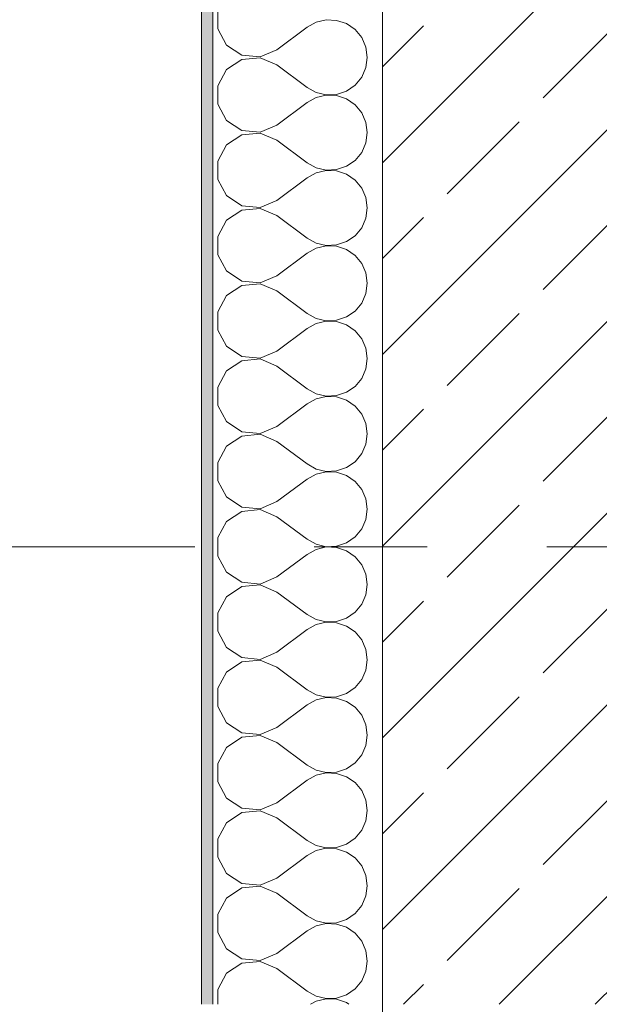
# Model space of a CAD drawing. Header units: metres. Extents: x -3.6 to 84.5, y -11 to 16.8.
# Tile 68 of 256: x -0.336 to 0.177, y 7.895 to 8.767. Entities that reach past the tile are written whole.
import ezdxf

# ---------------------------------------------------------------- set-up
doc = ezdxf.new("R2010")
doc.units = ezdxf.units.M
doc.header["$MEASUREMENT"] = 0
doc.linetypes.add('Strichlinie doppelt', pattern=[0.546806, 0.264583, -0.105833, 0.070556, -0.105833])
for name, color, linetype in [('152 - Bemaßung_ Beschriftung.Ausbau', 7, 'Continuous'), ('451 - Universal.Achsen Raster', 7, 'Continuous'), ('603 - Struktur.Bodenplatte_ Decke Roh', 7, 'Continuous'), ('604 - Struktur.Wand Aussen', 7, 'Continuous')]:
    doc.layers.add(name, color=color, linetype=linetype)
doc.styles.add('ERSTELLTER_STIL_2', font='txt')
doc.dimstyles.new('ERSTELLTER_STIL__1', dxfattribs={"dimtxt": 0.1, "dimasz": 0.0532, "dimexe": 0.18, "dimexo": 0.0625, "dimgap": 0, "dimtad": 1, "dimzin": 0, "dimdsep": 46, "dimtxsty": 'ERSTELLTER_STIL_2', "dimblk": 'ARROWHEAD_2', "dimblk1": 'ARROWHEAD_2', "dimblk2": 'ARROWHEAD_2', "dimcen": 0.09, "dimse1": 1, "dimse2": 1, "dimclrd": 7, "dimclre": 7, "dimclrt": 7, "dimazin": 0, "dimtfac": 1, "dimtdec": 4, "dimtmove": 0, "dimatfit": 3, "dimfxl": 1, "dimtolj": 1, "dimtzin": 0, "dimarcsym": 0})
doc.dimstyles.new('ERSTELLTER_STIL__10', dxfattribs={"dimtxt": 0.1, "dimasz": 0.0532, "dimexe": 0.18, "dimexo": 0.0625, "dimgap": 0, "dimtad": 1, "dimzin": 0, "dimdsep": 46, "dimtxsty": 'ERSTELLTER_STIL_2', "dimblk": 'ARROWHEAD_2', "dimblk1": 'ARROWHEAD_2', "dimblk2": 'ARROWHEAD_2', "dimcen": 0.09, "dimse1": 1, "dimse2": 1, "dimclrd": 256, "dimclre": 256, "dimclrt": 256, "dimazin": 0, "dimtfac": 1, "dimtdec": 4, "dimtmove": 0, "dimatfit": 3, "dimfxl": 1, "dimtolj": 1, "dimtzin": 0, "dimarcsym": 0})
doc.dimstyles.new('ERSTELLTER_STIL__3', dxfattribs={"dimtxt": 0.1, "dimasz": 0.0532, "dimexe": 0.18, "dimexo": 0.0625, "dimgap": 0, "dimtad": 1, "dimtih": 1, "dimtoh": 1, "dimzin": 0, "dimdsep": 46, "dimtxsty": 'ERSTELLTER_STIL_2', "dimblk": 'ARROWHEAD_2', "dimblk1": 'ARROWHEAD_2', "dimblk2": 'ARROWHEAD_2', "dimcen": 0.09, "dimse1": 1, "dimse2": 1, "dimclrd": 7, "dimclre": 7, "dimclrt": 7, "dimazin": 0, "dimtfac": 1, "dimtdec": 4, "dimtmove": 0, "dimatfit": 3, "dimfxl": 1, "dimtolj": 1, "dimtzin": 0, "dimarcsym": 0})
doc.dimstyles.new('ERSTELLTER_STIL__4', dxfattribs={"dimtxt": 0.1, "dimasz": 0.0532, "dimexe": 0.18, "dimexo": 0.0625, "dimgap": 0, "dimtad": 1, "dimtih": 1, "dimtoh": 1, "dimzin": 0, "dimdsep": 46, "dimtxsty": 'ERSTELLTER_STIL_2', "dimblk": 'ARROWHEAD_2', "dimblk1": 'ARROWHEAD_2', "dimblk2": 'ARROWHEAD_2', "dimcen": 0.09, "dimse1": 1, "dimse2": 1, "dimclrd": 7, "dimclre": 7, "dimclrt": 7, "dimazin": 0, "dimtfac": 1, "dimtdec": 4, "dimtmove": 2, "dimatfit": 3, "dimfxl": 1, "dimtolj": 1, "dimtzin": 0, "dimarcsym": 0})

# ---------------------------------------------------------------- blocks, each defined once
blk = doc.blocks.new('*X25')
at = {"layer": '604 - Struktur.Wand Aussen', "color": 7, "linetype": 'Continuous', "lineweight": 5}
for p, q in [((-0.16066, 8.77479), (-0.16066, 8.75855)), ((-0.07362, 8.76445), (-0.08167, 8.76)), ((-0.06466, 8.76653), (-0.07362, 8.76445)), ((-0.05547, 8.76609), (-0.06466, 8.76653)), ((-0.04676, 8.76315), (-0.05547, 8.76609)), ((-0.03918, 8.75794), (-0.04676, 8.76315)), ((-0.16066, 8.75855), (-0.15299, 8.74424)), ((-0.10833, 8.74), (-0.08167, 8.76)), ((-0.03331, 8.75086), (-0.03918, 8.75794)), ((-0.15299, 8.74424), (-0.13947, 8.73525)), ((-0.0296, 8.74244), (-0.03331, 8.75086)), ((-0.13947, 8.73525), (-0.1233, 8.73371)), ((-0.1233, 8.73371), (-0.10833, 8.74)), ((-0.02833, 8.73333), (-0.0296, 8.74244)), ((-0.13947, 8.73142), (-0.15299, 8.72243)), ((-0.1233, 8.73295), (-0.13947, 8.73142)), ((-0.10833, 8.72667), (-0.1233, 8.73295)), ((-0.10833, 8.72667), (-0.08167, 8.70667)), ((-0.0296, 8.72422), (-0.02833, 8.73333)), ((-0.15299, 8.72243), (-0.16066, 8.70812)), ((-0.03331, 8.71581), (-0.0296, 8.72422)), ((-0.16066, 8.70812), (-0.16066, 8.69188)), ((-0.04676, 8.70352), (-0.03918, 8.70873)), ((-0.03918, 8.70873), (-0.03331, 8.71581)), ((-0.08167, 8.70667), (-0.07362, 8.70222)), ((-0.07362, 8.70222), (-0.06466, 8.70013)), ((-0.06466, 8.69987), (-0.07362, 8.69778)), ((-0.06466, 8.70013), (-0.05547, 8.70058)), ((-0.05547, 8.69942), (-0.06466, 8.69987)), ((-0.05547, 8.70058), (-0.04676, 8.70352)), ((-0.04676, 8.69648), (-0.05547, 8.69942)), ((-0.16066, 8.69188), (-0.15299, 8.67757)), ((-0.10833, 8.67333), (-0.08167, 8.69333)), ((-0.07362, 8.69778), (-0.08167, 8.69333)), ((-0.03918, 8.69127), (-0.04676, 8.69648)), ((-0.03331, 8.68419), (-0.03918, 8.69127)), ((-0.0296, 8.67578), (-0.03331, 8.68419)), ((-0.15299, 8.67757), (-0.13947, 8.66858)), ((-0.1233, 8.66705), (-0.10833, 8.67333)), ((-0.02833, 8.66667), (-0.0296, 8.67578)), ((-0.13947, 8.66475), (-0.15299, 8.65576)), ((-0.13947, 8.66858), (-0.1233, 8.66705)), ((-0.1233, 8.66629), (-0.13947, 8.66475)), ((-0.10833, 8.66), (-0.1233, 8.66629)), ((-0.0296, 8.65756), (-0.02833, 8.66667)), ((-0.15299, 8.65576), (-0.16066, 8.64145)), ((-0.10833, 8.66), (-0.08167, 8.64)), ((-0.03331, 8.64914), (-0.0296, 8.65756)), ((-0.03918, 8.64206), (-0.03331, 8.64914)), ((-0.16066, 8.64145), (-0.16066, 8.62521)), ((-0.08167, 8.64), (-0.07362, 8.63555)), ((-0.04676, 8.63685), (-0.03918, 8.64206)), ((-0.07362, 8.63112), (-0.08167, 8.62667)), ((-0.07362, 8.63555), (-0.06466, 8.63347)), ((-0.06466, 8.6332), (-0.07362, 8.63112)), ((-0.06466, 8.63347), (-0.05547, 8.63391)), ((-0.05547, 8.63275), (-0.06466, 8.6332)), ((-0.05547, 8.63391), (-0.04676, 8.63685)), ((-0.04676, 8.62981), (-0.05547, 8.63275)), ((-0.03918, 8.62461), (-0.04676, 8.62981)), ((-0.16066, 8.62521), (-0.15299, 8.6109)), ((-0.10833, 8.60667), (-0.08167, 8.62667)), ((-0.03331, 8.61752), (-0.03918, 8.62461)), ((-0.0296, 8.60911), (-0.03331, 8.61752)), ((-0.15299, 8.6109), (-0.13947, 8.60192)), ((-0.1233, 8.60038), (-0.10833, 8.60667)), ((-0.02833, 8.6), (-0.0296, 8.60911)), ((-0.13947, 8.59808), (-0.15299, 8.5891)), ((-0.13947, 8.60192), (-0.1233, 8.60038)), ((-0.1233, 8.59962), (-0.13947, 8.59808)), ((-0.10833, 8.59333), (-0.1233, 8.59962)), ((-0.0296, 8.59089), (-0.02833, 8.6)), ((-0.15299, 8.5891), (-0.16066, 8.57479)), ((-0.10833, 8.59333), (-0.08167, 8.57333)), ((-0.03331, 8.58248), (-0.0296, 8.59089)), ((-0.03918, 8.57539), (-0.03331, 8.58248)), ((-0.16066, 8.57479), (-0.16066, 8.55855)), ((-0.08167, 8.57333), (-0.07362, 8.56888)), ((-0.07362, 8.56888), (-0.06466, 8.5668)), ((-0.05547, 8.56725), (-0.04676, 8.57019)), ((-0.04676, 8.57019), (-0.03918, 8.57539)), ((-0.10833, 8.54), (-0.08167, 8.56)), ((-0.07362, 8.56445), (-0.08167, 8.56)), ((-0.06466, 8.56653), (-0.07362, 8.56445)), ((-0.06466, 8.5668), (-0.05547, 8.56725)), ((-0.05547, 8.56609), (-0.06466, 8.56653)), ((-0.04676, 8.56315), (-0.05547, 8.56609)), ((-0.03918, 8.55794), (-0.04676, 8.56315)), ((-0.16066, 8.55855), (-0.15299, 8.54424)), ((-0.03331, 8.55086), (-0.03918, 8.55794)), ((-0.15299, 8.54424), (-0.13947, 8.53525)), ((-0.0296, 8.54244), (-0.03331, 8.55086)), ((-0.02833, 8.53333), (-0.0296, 8.54244)), ((-0.13947, 8.53525), (-0.1233, 8.53371)), ((-0.1233, 8.53371), (-0.10833, 8.54)), ((-0.13947, 8.53142), (-0.15299, 8.52243)), ((-0.1233, 8.53295), (-0.13947, 8.53142)), ((-0.10833, 8.52667), (-0.1233, 8.53295)), ((-0.10833, 8.52667), (-0.08167, 8.50667)), ((-0.0296, 8.52422), (-0.02833, 8.53333)), ((-0.15299, 8.52243), (-0.16066, 8.50812)), ((-0.03331, 8.51581), (-0.0296, 8.52422)), ((-0.16066, 8.50812), (-0.16066, 8.49188)), ((-0.04676, 8.50352), (-0.03918, 8.50873)), ((-0.03918, 8.50873), (-0.03331, 8.51581)), ((-0.08167, 8.50667), (-0.07362, 8.50222)), ((-0.07362, 8.50222), (-0.06466, 8.50013)), ((-0.06466, 8.49987), (-0.07362, 8.49778)), ((-0.06466, 8.50013), (-0.05547, 8.50058)), ((-0.05547, 8.49942), (-0.06466, 8.49987)), ((-0.05547, 8.50058), (-0.04676, 8.50352)), ((-0.04676, 8.49648), (-0.05547, 8.49942)), ((-0.16066, 8.49188), (-0.15299, 8.47757)), ((-0.10833, 8.47333), (-0.08167, 8.49333)), ((-0.07362, 8.49778), (-0.08167, 8.49333)), ((-0.03918, 8.49127), (-0.04676, 8.49648)), ((-0.03331, 8.48419), (-0.03918, 8.49127)), ((-0.0296, 8.47578), (-0.03331, 8.48419)), ((-0.15299, 8.47757), (-0.13947, 8.46858)), ((-0.1233, 8.46705), (-0.10833, 8.47333)), ((-0.02833, 8.46667), (-0.0296, 8.47578)), ((-0.13947, 8.46475), (-0.15299, 8.45576)), ((-0.13947, 8.46858), (-0.1233, 8.46705)), ((-0.1233, 8.46629), (-0.13947, 8.46475)), ((-0.10833, 8.46), (-0.1233, 8.46629)), ((-0.0296, 8.45756), (-0.02833, 8.46667)), ((-0.15299, 8.45576), (-0.16066, 8.44145)), ((-0.10833, 8.46), (-0.08167, 8.44)), ((-0.03331, 8.44914), (-0.0296, 8.45756)), ((-0.03918, 8.44206), (-0.03331, 8.44914)), ((-0.16066, 8.44145), (-0.16066, 8.42521)), ((-0.08167, 8.44), (-0.07362, 8.43555)), ((-0.04676, 8.43685), (-0.03918, 8.44206)), ((-0.07362, 8.43112), (-0.08167, 8.42667)), ((-0.07362, 8.43555), (-0.06466, 8.43347)), ((-0.06466, 8.4332), (-0.07362, 8.43112)), ((-0.06466, 8.43347), (-0.05547, 8.43391)), ((-0.05547, 8.43275), (-0.06466, 8.4332)), ((-0.05547, 8.43391), (-0.04676, 8.43685)), ((-0.04676, 8.42981), (-0.05547, 8.43275)), ((-0.03918, 8.42461), (-0.04676, 8.42981)), ((-0.16066, 8.42521), (-0.15299, 8.4109)), ((-0.10833, 8.40667), (-0.08167, 8.42667)), ((-0.03331, 8.41752), (-0.03918, 8.42461)), ((-0.0296, 8.40911), (-0.03331, 8.41752)), ((-0.15299, 8.4109), (-0.13947, 8.40192)), ((-0.1233, 8.40038), (-0.10833, 8.40667)), ((-0.02833, 8.4), (-0.0296, 8.40911)), ((-0.13947, 8.39808), (-0.15299, 8.3891)), ((-0.13947, 8.40192), (-0.1233, 8.40038)), ((-0.1233, 8.39962), (-0.13947, 8.39808)), ((-0.10833, 8.39333), (-0.1233, 8.39962)), ((-0.0296, 8.39089), (-0.02833, 8.4)), ((-0.15299, 8.3891), (-0.16066, 8.37479)), ((-0.10833, 8.39333), (-0.08167, 8.37333)), ((-0.03331, 8.38248), (-0.0296, 8.39089)), ((-0.03918, 8.37539), (-0.03331, 8.38248)), ((-0.16066, 8.37479), (-0.16066, 8.35855)), ((-0.08167, 8.37333), (-0.07362, 8.36888)), ((-0.07362, 8.36888), (-0.06466, 8.3668)), ((-0.05547, 8.36725), (-0.04676, 8.37019)), ((-0.04676, 8.37019), (-0.03918, 8.37539)), ((-0.10833, 8.34), (-0.08167, 8.36)), ((-0.07362, 8.36445), (-0.08167, 8.36)), ((-0.06466, 8.36653), (-0.07362, 8.36445)), ((-0.06466, 8.3668), (-0.05547, 8.36725)), ((-0.05547, 8.36609), (-0.06466, 8.36653)), ((-0.04676, 8.36315), (-0.05547, 8.36609)), ((-0.03918, 8.35794), (-0.04676, 8.36315)), ((-0.16066, 8.35855), (-0.15299, 8.34424)), ((-0.03331, 8.35086), (-0.03918, 8.35794)), ((-0.0296, 8.34244), (-0.03331, 8.35086)), ((-0.15299, 8.34424), (-0.13947, 8.33525)), ((-0.02833, 8.33333), (-0.0296, 8.34244)), ((-0.13947, 8.33525), (-0.1233, 8.33371)), ((-0.1233, 8.33371), (-0.10833, 8.34)), ((-0.0296, 8.32422), (-0.02833, 8.33333)), ((-0.13947, 8.33142), (-0.15299, 8.32243)), ((-0.1233, 8.33295), (-0.13947, 8.33142)), ((-0.10833, 8.32667), (-0.1233, 8.33295)), ((-0.10833, 8.32667), (-0.08167, 8.30667)), ((-0.15299, 8.32243), (-0.16066, 8.30812)), ((-0.03918, 8.30873), (-0.03331, 8.31581)), ((-0.03331, 8.31581), (-0.0296, 8.32422)), ((-0.16066, 8.30812), (-0.16066, 8.29188)), ((-0.04676, 8.30352), (-0.03918, 8.30873)), ((-0.08167, 8.30667), (-0.07362, 8.30222)), ((-0.07362, 8.30222), (-0.06466, 8.30013)), ((-0.06466, 8.29987), (-0.07362, 8.29778)), ((-0.06466, 8.30013), (-0.05547, 8.30058)), ((-0.05547, 8.29942), (-0.06466, 8.29987)), ((-0.05547, 8.30058), (-0.04676, 8.30352)), ((-0.04676, 8.29648), (-0.05547, 8.29942)), ((-0.16066, 8.29188), (-0.15299, 8.27757)), ((-0.10833, 8.27333), (-0.08167, 8.29333)), ((-0.07362, 8.29778), (-0.08167, 8.29333)), ((-0.03918, 8.29127), (-0.04676, 8.29648)), ((-0.03331, 8.28419), (-0.03918, 8.29127)), ((-0.0296, 8.27578), (-0.03331, 8.28419)), ((-0.15299, 8.27757), (-0.13947, 8.26858)), ((-0.1233, 8.26705), (-0.10833, 8.27333)), ((-0.02833, 8.26667), (-0.0296, 8.27578)), ((-0.13947, 8.26475), (-0.15299, 8.25576)), ((-0.13947, 8.26858), (-0.1233, 8.26705)), ((-0.1233, 8.26629), (-0.13947, 8.26475)), ((-0.10833, 8.26), (-0.1233, 8.26629)), ((-0.0296, 8.25756), (-0.02833, 8.26667)), ((-0.15299, 8.25576), (-0.16066, 8.24145)), ((-0.10833, 8.26), (-0.08167, 8.24)), ((-0.03331, 8.24914), (-0.0296, 8.25756)), ((-0.03918, 8.24206), (-0.03331, 8.24914)), ((-0.16066, 8.24145), (-0.16066, 8.22521)), ((-0.08167, 8.24), (-0.07362, 8.23555)), ((-0.04676, 8.23685), (-0.03918, 8.24206)), ((-0.07362, 8.23112), (-0.08167, 8.22667)), ((-0.07362, 8.23555), (-0.06466, 8.23347)), ((-0.06466, 8.2332), (-0.07362, 8.23112)), ((-0.06466, 8.23347), (-0.05547, 8.23391)), ((-0.05547, 8.23275), (-0.06466, 8.2332)), ((-0.05547, 8.23391), (-0.04676, 8.23685)), ((-0.04676, 8.22981), (-0.05547, 8.23275)), ((-0.03918, 8.22461), (-0.04676, 8.22981)), ((-0.16066, 8.22521), (-0.15299, 8.2109)), ((-0.10833, 8.20667), (-0.08167, 8.22667)), ((-0.03331, 8.21752), (-0.03918, 8.22461)), ((-0.0296, 8.20911), (-0.03331, 8.21752)), ((-0.15299, 8.2109), (-0.13947, 8.20192)), ((-0.1233, 8.20038), (-0.10833, 8.20667)), ((-0.02833, 8.2), (-0.0296, 8.20911)), ((-0.13947, 8.19808), (-0.15299, 8.1891)), ((-0.13947, 8.20192), (-0.1233, 8.20038)), ((-0.1233, 8.19962), (-0.13947, 8.19808)), ((-0.10833, 8.19333), (-0.1233, 8.19962)), ((-0.0296, 8.19089), (-0.02833, 8.2)), ((-0.15299, 8.1891), (-0.16066, 8.17479)), ((-0.10833, 8.19333), (-0.08167, 8.17333)), ((-0.03331, 8.18248), (-0.0296, 8.19089)), ((-0.03918, 8.17539), (-0.03331, 8.18248)), ((-0.16066, 8.17479), (-0.16066, 8.15855)), ((-0.08167, 8.17333), (-0.07362, 8.16888)), ((-0.07362, 8.16888), (-0.06466, 8.1668)), ((-0.05547, 8.16725), (-0.04676, 8.17019)), ((-0.04676, 8.17019), (-0.03918, 8.17539)), ((-0.10833, 8.14), (-0.08167, 8.16)), ((-0.07362, 8.16445), (-0.08167, 8.16)), ((-0.06466, 8.16653), (-0.07362, 8.16445)), ((-0.06466, 8.1668), (-0.05547, 8.16725)), ((-0.05547, 8.16609), (-0.06466, 8.16653)), ((-0.04676, 8.16315), (-0.05547, 8.16609)), ((-0.03918, 8.15794), (-0.04676, 8.16315)), ((-0.16066, 8.15855), (-0.15299, 8.14424)), ((-0.03331, 8.15086), (-0.03918, 8.15794)), ((-0.0296, 8.14244), (-0.03331, 8.15086)), ((-0.15299, 8.14424), (-0.13947, 8.13525)), ((-0.02833, 8.13333), (-0.0296, 8.14244)), ((-0.13947, 8.13525), (-0.1233, 8.13371)), ((-0.1233, 8.13295), (-0.13947, 8.13142)), ((-0.1233, 8.13371), (-0.10833, 8.14)), ((-0.10833, 8.12667), (-0.1233, 8.13295)), ((-0.0296, 8.12422), (-0.02833, 8.13333)), ((-0.13947, 8.13142), (-0.15299, 8.12243)), ((-0.10833, 8.12667), (-0.08167, 8.10667)), ((-0.03331, 8.11581), (-0.0296, 8.12422)), ((-0.15299, 8.12243), (-0.16066, 8.10812)), ((-0.03918, 8.10873), (-0.03331, 8.11581)), ((-0.16066, 8.10812), (-0.16066, 8.09188)), ((-0.08167, 8.10667), (-0.07362, 8.10222)), ((-0.04676, 8.10352), (-0.03918, 8.10873)), ((-0.07362, 8.09778), (-0.08167, 8.09333)), ((-0.07362, 8.10222), (-0.06466, 8.10013)), ((-0.06466, 8.09987), (-0.07362, 8.09778)), ((-0.06466, 8.10013), (-0.05547, 8.10058)), ((-0.05547, 8.09942), (-0.06466, 8.09987)), ((-0.05547, 8.10058), (-0.04676, 8.10352)), ((-0.04676, 8.09648), (-0.05547, 8.09942)), ((-0.16066, 8.09188), (-0.15299, 8.07757)), ((-0.10833, 8.07333), (-0.08167, 8.09333)), ((-0.03918, 8.09127), (-0.04676, 8.09648)), ((-0.03331, 8.08419), (-0.03918, 8.09127)), ((-0.0296, 8.07578), (-0.03331, 8.08419)), ((-0.15299, 8.07757), (-0.13947, 8.06858)), ((-0.1233, 8.06705), (-0.10833, 8.07333)), ((-0.02833, 8.06667), (-0.0296, 8.07578)), ((-0.13947, 8.06475), (-0.15299, 8.05576)), ((-0.13947, 8.06858), (-0.1233, 8.06705)), ((-0.1233, 8.06629), (-0.13947, 8.06475)), ((-0.10833, 8.06), (-0.1233, 8.06629)), ((-0.0296, 8.05756), (-0.02833, 8.06667)), ((-0.15299, 8.05576), (-0.16066, 8.04145)), ((-0.10833, 8.06), (-0.08167, 8.04)), ((-0.03331, 8.04914), (-0.0296, 8.05756)), ((-0.03918, 8.04206), (-0.03331, 8.04914)), ((-0.16066, 8.04145), (-0.16066, 8.02521)), ((-0.08167, 8.04), (-0.07362, 8.03555)), ((-0.05547, 8.03391), (-0.04676, 8.03685)), ((-0.04676, 8.03685), (-0.03918, 8.04206)), ((-0.07362, 8.03112), (-0.08167, 8.02667)), ((-0.07362, 8.03555), (-0.06466, 8.03347)), ((-0.06466, 8.0332), (-0.07362, 8.03112)), ((-0.06466, 8.03347), (-0.05547, 8.03391)), ((-0.05547, 8.03275), (-0.06466, 8.0332)), ((-0.04676, 8.02981), (-0.05547, 8.03275)), ((-0.03918, 8.02461), (-0.04676, 8.02981)), ((-0.16066, 8.02521), (-0.15299, 8.0109)), ((-0.10833, 8.00667), (-0.08167, 8.02667)), ((-0.03331, 8.01752), (-0.03918, 8.02461)), ((-0.15299, 8.0109), (-0.13947, 8.00192)), ((-0.0296, 8.00911), (-0.03331, 8.01752)), ((-0.13947, 8.00192), (-0.1233, 8.00038)), ((-0.1233, 8.00038), (-0.10833, 8.00667)), ((-0.02833, 8), (-0.0296, 8.00911)), ((-0.13947, 7.99808), (-0.15299, 7.9891)), ((-0.1233, 7.99962), (-0.13947, 7.99808)), ((-0.10833, 7.99333), (-0.1233, 7.99962)), ((-0.10833, 7.99333), (-0.08167, 7.97333)), ((-0.0296, 7.99089), (-0.02833, 8)), ((-0.15299, 7.9891), (-0.16066, 7.97479)), ((-0.03331, 7.98248), (-0.0296, 7.99089)), ((-0.03918, 7.97539), (-0.03331, 7.98248)), ((-0.16066, 7.97479), (-0.16066, 7.95855)), ((-0.08167, 7.97333), (-0.07362, 7.96888)), ((-0.07362, 7.96888), (-0.06466, 7.9668)), ((-0.06466, 7.9668), (-0.05547, 7.96725)), ((-0.05547, 7.96725), (-0.04676, 7.97019)), ((-0.04676, 7.97019), (-0.03918, 7.97539)), ((-0.16066, 7.95855), (-0.15299, 7.94424)), ((-0.10833, 7.94), (-0.08167, 7.96)), ((-0.07362, 7.96445), (-0.08167, 7.96)), ((-0.06466, 7.96653), (-0.07362, 7.96445)), ((-0.05547, 7.96609), (-0.06466, 7.96653)), ((-0.04676, 7.96315), (-0.05547, 7.96609)), ((-0.03918, 7.95794), (-0.04676, 7.96315)), ((-0.03331, 7.95086), (-0.03918, 7.95794)), ((-0.0296, 7.94244), (-0.03331, 7.95086)), ((-0.15299, 7.94424), (-0.13947, 7.93525)), ((-0.02833, 7.93333), (-0.0296, 7.94244)), ((-0.13947, 7.93525), (-0.1233, 7.93371)), ((-0.1233, 7.93295), (-0.13947, 7.93142)), ((-0.1233, 7.93371), (-0.10833, 7.94)), ((-0.10833, 7.92667), (-0.1233, 7.93295)), ((-0.0296, 7.92422), (-0.02833, 7.93333)), ((-0.13947, 7.93142), (-0.15299, 7.92243)), ((-0.10833, 7.92667), (-0.08167, 7.90667)), ((-0.03331, 7.91581), (-0.0296, 7.92422)), ((-0.15299, 7.92243), (-0.16066, 7.90812)), ((-0.03918, 7.90873), (-0.03331, 7.91581)), ((-0.16066, 7.90812), (-0.16066, 7.895)), ((-0.08167, 7.90667), (-0.07362, 7.90222)), ((-0.04676, 7.90352), (-0.03918, 7.90873)), ((-0.07362, 7.89778), (-0.07865, 7.895)), ((-0.07362, 7.90222), (-0.06466, 7.90013)), ((-0.06466, 7.89987), (-0.07362, 7.89778)), ((-0.06466, 7.90013), (-0.05547, 7.90058)), ((-0.05547, 7.89942), (-0.06466, 7.89987)), ((-0.05547, 7.90058), (-0.04676, 7.90352)), ((-0.04676, 7.89648), (-0.05547, 7.89942)), ((-0.0446, 7.895), (-0.04676, 7.89648))]:
    blk.add_line(p, q, dxfattribs=at)
blk = doc.blocks.new('*D241')
at = {"layer": '152 - Bemaßung_ Beschriftung.Ausbau', "color": 160, "linetype": 'Continuous', "lineweight": 5, "true_color": 0x3232ff}
for p, q in [((-3.21, 13.71521), (-3.14, 13.67479)), ((-3.175, 13.14998), (-3.175, 13.695)), ((-3.21, 13.17019), (-3.14, 13.12978)), ((-3.1225, 13.14998), (-3.2275, 13.14998)), ((-3.175, 8.29998), (-3.175, 13.14998))]:
    blk.add_line(p, q, dxfattribs=at)
at = {"layer": '152 - Bemaßung_ Beschriftung.Ausbau', "color": 160, "lineweight": 5, "true_color": 0x3232ff, "char_height": 0.1, "attachment_point": 7, "rotation": 90, "style": 'ERSTELLTER_STIL_2'}
for s, insert in [('\\A1;{\\pql;\\fArial|b0|i0|c0|p38;54\\fArial|b0|i0|c0|p38;\\A1{\\H.66x;\\S5^  ;}}', (-3.19335, 13.24568)), ('\\A1;{\\pql;\\fArial|b0|i0|c0|p38;15}', (-3.195, 13.523))]:
    blk.add_mtext(s, dxfattribs=dict(at, insert=insert))
blk = doc.blocks.new('ARROWHEAD_2')
at = {"color": 0, "linetype": 'Continuous', "lineweight": 0}
for p, q in [((-0.378, -0.655), (0.378, 0.655)), ((0, 0), (-1, 0))]:
    blk.add_line(p, q, dxfattribs=at)
blk = doc.blocks.new('*D243')
at = {"layer": '152 - Bemaßung_ Beschriftung.Ausbau', "color": 7, "linetype": 'Continuous', "lineweight": 5}
for p, q in [((-2.675, 13.845), (-2.675, 13.87923)), ((-2.64, 13.82479), (-2.71, 13.86521)), ((-2.6225, 13.845), (-2.7275, 13.845)), ((-2.675, -0.145), (-2.675, 13.845)), ((-2.71, -0.12479), (-2.64, -0.16521)), ((-2.6225, -0.145), (-2.7275, -0.145)), ((-2.675, -0.17923), (-2.675, -0.145))]:
    blk.add_line(p, q, dxfattribs=at)
at = {"layer": '152 - Bemaßung_ Beschriftung.Ausbau', "color": 7, "lineweight": 5, "insert": (-2.695, 6.67903), "char_height": 0.1, "attachment_point": 7, "rotation": 90, "style": 'ERSTELLTER_STIL_2'}
blk.add_mtext('\\A1;{\\pql;\\fArial|b0|i0|c0|p38;13,99}', dxfattribs=at)
blk = doc.blocks.new('*D321')
at = {"layer": '152 - Bemaßung_ Beschriftung.Ausbau', "color": 7, "linetype": 'Continuous', "lineweight": 5}
for p, q in [((-0.165, 14.8025), (-0.165, 14.9075)), ((-0.015, 14.8025), (-0.015, 14.9075)), ((-0.14479, 14.89), (-0.18521, 14.82)), ((0.00521, 14.89), (-0.03521, 14.82)), ((-0.19923, 14.855), (-0.165, 14.855)), ((-0.165, 14.855), (-0.015, 14.855)), ((-0.015, 14.855), (1.12, 14.855))]:
    blk.add_line(p, q, dxfattribs=at)
at = {"layer": '152 - Bemaßung_ Beschriftung.Ausbau', "color": 7, "lineweight": 5, "insert": (-0.16511, 14.8645), "char_height": 0.1, "attachment_point": 7, "style": 'ERSTELLTER_STIL_2'}
blk.add_mtext('\\A1;{\\pql;\\fArial|b0|i0|c0|p38;15}', dxfattribs=at)
blk = doc.blocks.new('*D322')
at = {"layer": '152 - Bemaßung_ Beschriftung.Ausbau', "color": 7, "linetype": 'Continuous', "lineweight": 5}
for p, q in [((0.00521, 14.89), (-0.03521, 14.82)), ((-0.015, 14.855), (1.12, 14.855))]:
    blk.add_line(p, q, dxfattribs=at)
blk = doc.blocks.new('*D360')
at = {"layer": '152 - Bemaßung_ Beschriftung.Ausbau', "color": 7, "linetype": 'Continuous', "lineweight": 5}
for p, q in [((-0.165, 15.3025), (-0.165, 15.4075)), ((-0.015, 15.3025), (-0.015, 15.4075)), ((-0.14479, 15.39), (-0.18521, 15.32)), ((0.00521, 15.39), (-0.03521, 15.32)), ((-0.19923, 15.355), (-0.165, 15.355)), ((-0.165, 15.355), (-0.015, 15.355)), ((-0.015, 15.355), (0.225, 15.355))]:
    blk.add_line(p, q, dxfattribs=at)
at = {"layer": '152 - Bemaßung_ Beschriftung.Ausbau', "color": 7, "lineweight": 5, "insert": (-0.16511, 15.3645), "char_height": 0.1, "attachment_point": 7, "style": 'ERSTELLTER_STIL_2'}
blk.add_mtext('\\A1;{\\pql;\\fArial|b0|i0|c0|p38;15}', dxfattribs=at)
blk = doc.blocks.new('*D361')
at = {"layer": '152 - Bemaßung_ Beschriftung.Ausbau', "color": 7, "linetype": 'Continuous', "lineweight": 5}
for p, q in [((0.00521, 15.39), (-0.03521, 15.32)), ((-0.015, 15.355), (0.225, 15.355))]:
    blk.add_line(p, q, dxfattribs=at)
blk = doc.blocks.new('*D362')
at = {"layer": '152 - Bemaßung_ Beschriftung.Ausbau', "color": 7, "linetype": 'Continuous', "lineweight": 5}
for p, q in [((0.00521, 15.39), (-0.03521, 15.32)), ((0.24521, 15.39), (0.20479, 15.32)), ((-0.015, 15.355), (0.225, 15.355))]:
    blk.add_line(p, q, dxfattribs=at)
at = {"layer": '152 - Bemaßung_ Beschriftung.Ausbau', "color": 7, "lineweight": 5, "insert": (0.02911, 15.375), "char_height": 0.1, "attachment_point": 7, "style": 'ERSTELLTER_STIL_2'}
blk.add_mtext('\\A1;{\\pql;\\fArial|b0|i0|c0|p38;24}', dxfattribs=at)
blk = doc.blocks.new('*D363')
at = {"layer": '152 - Bemaßung_ Beschriftung.Ausbau', "color": 7, "linetype": 'Continuous', "lineweight": 5}
for p, q in [((0.225, 15.3025), (0.225, 15.4075)), ((7.67, 15.3025), (7.67, 15.4075)), ((0.24521, 15.39), (0.20479, 15.32)), ((7.69021, 15.39), (7.64979, 15.32)), ((-0.015, 15.355), (0.225, 15.355)), ((0.225, 15.355), (7.67, 15.355)), ((7.67, 15.355), (7.8, 15.355))]:
    blk.add_line(p, q, dxfattribs=at)
at = {"layer": '152 - Bemaßung_ Beschriftung.Ausbau', "color": 7, "lineweight": 5, "char_height": 0.1, "attachment_point": 7, "style": 'ERSTELLTER_STIL_2'}
for s, insert in [('\\A1;{\\pql;\\fArial|b0|i0|c0|p38;7,44\\fArial|b0|i0|c0|p38;\\A1{\\H.66x;\\S5^  ;}}', (3.71354, 15.35559)), ('\\A1;{\\pql;\\fArial|b0|i0|c0|p38;13}', (7.498, 15.375))]:
    blk.add_mtext(s, dxfattribs=dict(at, insert=insert))
blk = doc.blocks.new('*D394')
at = {"layer": '152 - Bemaßung_ Beschriftung.Ausbau', "color": 7, "linetype": 'Continuous', "lineweight": 5}
for p, q in [((-0.165, 15.8025), (-0.165, 15.9075)), ((-0.015, 15.8025), (-0.015, 15.9075)), ((-0.14479, 15.89), (-0.18521, 15.82)), ((0.00521, 15.89), (-0.03521, 15.82)), ((-0.19923, 15.855), (-0.165, 15.855)), ((-0.165, 15.855), (-0.015, 15.855)), ((-0.015, 15.855), (0.225, 15.855))]:
    blk.add_line(p, q, dxfattribs=at)
at = {"layer": '152 - Bemaßung_ Beschriftung.Ausbau', "color": 7, "lineweight": 5, "insert": (-0.16511, 15.8645), "char_height": 0.1, "attachment_point": 7, "style": 'ERSTELLTER_STIL_2'}
blk.add_mtext('\\A1;{\\pql;\\fArial|b0|i0|c0|p38;15}', dxfattribs=at)
blk = doc.blocks.new('*D395')
at = {"layer": '152 - Bemaßung_ Beschriftung.Ausbau', "color": 7, "linetype": 'Continuous', "lineweight": 5}
for p, q in [((0.00521, 15.89), (-0.03521, 15.82)), ((-0.015, 15.855), (0.225, 15.855))]:
    blk.add_line(p, q, dxfattribs=at)
blk = doc.blocks.new('*D396')
at = {"layer": '152 - Bemaßung_ Beschriftung.Ausbau', "color": 7, "linetype": 'Continuous', "lineweight": 5}
for p, q in [((0.00521, 15.89), (-0.03521, 15.82)), ((0.24521, 15.89), (0.20479, 15.82)), ((-0.015, 15.855), (0.225, 15.855))]:
    blk.add_line(p, q, dxfattribs=at)
at = {"layer": '152 - Bemaßung_ Beschriftung.Ausbau', "color": 7, "lineweight": 5, "char_height": 0.1, "attachment_point": 7, "style": 'ERSTELLTER_STIL_2'}
for s, insert in [('\\A1;{\\pql;\\fArial|b0|i0|c0|p38;15\\fArial|b0|i0|c0|p38;\\A1{\\H.66x;\\S5^  ;}}', (0.21444, 15.8666)), ('\\A1;{\\pql;\\fArial|b0|i0|c0|p38;24}', (0.02911, 15.875))]:
    blk.add_mtext(s, dxfattribs=dict(at, insert=insert))
blk = doc.blocks.new('*D397')
at = {"layer": '152 - Bemaßung_ Beschriftung.Ausbau', "color": 7, "linetype": 'Continuous', "lineweight": 5}
for p, q in [((0.225, 15.8025), (0.225, 15.9075)), ((0.24521, 15.89), (0.20479, 15.82)), ((0.4002, 15.89), (0.35978, 15.82)), ((-0.015, 15.855), (0.225, 15.855)), ((0.225, 15.855), (0.37999, 15.855))]:
    blk.add_line(p, q, dxfattribs=at)
blk = doc.blocks.new('*D461')
at = {"layer": '152 - Bemaßung_ Beschriftung.Ausbau', "color": 7, "linetype": 'Continuous', "lineweight": 5}
for p, q in [((-1.175, 7.895), (-1.175, 13.695)), ((-1.21, 7.91521), (-1.14, 7.87479)), ((-1.1225, 7.895), (-1.2275, 7.895)), ((-1.175, 6.105), (-1.175, 7.895)), ((-1.21, 6.12521), (-1.14, 6.08479)), ((-1.1225, 6.105), (-1.2275, 6.105)), ((-1.175, 0.005), (-1.175, 6.105))]:
    blk.add_line(p, q, dxfattribs=at)
at = {"layer": '152 - Bemaßung_ Beschriftung.Ausbau', "color": 7, "lineweight": 5, "char_height": 0.1, "attachment_point": 7, "rotation": 90, "style": 'ERSTELLTER_STIL_2'}
for s, insert in [('\\A1;{\\pql;\\fArial|b0|i0|c0|p38;1,79}', (-1.195, 6.86697)), ('\\A1;{\\pql;\\fArial|b0|i0|c0|p38;2,01}', (-1.055, 6.86697))]:
    blk.add_mtext(s, dxfattribs=dict(at, insert=insert))
blk = doc.blocks.new('*D462')
at = {"layer": '152 - Bemaßung_ Beschriftung.Ausbau', "color": 7, "linetype": 'Continuous', "lineweight": 5}
for p, q in [((-1.175, 13.695), (-1.175, 13.845)), ((-1.21, 13.71521), (-1.14, 13.67479)), ((-1.1225, 13.695), (-1.2275, 13.695)), ((-1.175, 7.895), (-1.175, 13.695)), ((-1.21, 7.91521), (-1.14, 7.87479))]:
    blk.add_line(p, q, dxfattribs=at)
at = {"layer": '152 - Bemaßung_ Beschriftung.Ausbau', "color": 7, "lineweight": 5, "char_height": 0.1, "attachment_point": 7, "rotation": 90, "style": 'ERSTELLTER_STIL_2'}
for s, insert in [('\\A1;{\\pql;\\fArial|b0|i0|c0|p38;15}', (-1.195, 13.523)), ('\\A1;{\\pql;\\fArial|b0|i0|c0|p38;5,80}', (-1.195, 10.58608))]:
    blk.add_mtext(s, dxfattribs=dict(at, insert=insert))
blk = doc.blocks.new('*D471')
at = {"layer": '152 - Bemaßung_ Beschriftung.Ausbau', "color": 7, "linetype": 'Continuous', "lineweight": 5}
for p, q in [((-2.175, 5.99998), (-2.175, 8.09998)), ((-2.21, 6.02019), (-2.14, 5.97978)), ((-2.1225, 5.99998), (-2.2275, 5.99998)), ((-2.175, 5.19998), (-2.175, 5.99998)), ((-2.21, 5.22019), (-2.14, 5.17978))]:
    blk.add_line(p, q, dxfattribs=at)
at = {"layer": '152 - Bemaßung_ Beschriftung.Ausbau', "color": 7, "lineweight": 5, "insert": (-2.195, 5.5241), "char_height": 0.1, "attachment_point": 7, "rotation": 90, "style": 'ERSTELLTER_STIL_2'}
blk.add_mtext('\\A1;{\\pql;\\fArial|b0|i0|c0|p38;80}', dxfattribs=at)
blk = doc.blocks.new('*D472')
at = {"layer": '152 - Bemaßung_ Beschriftung.Ausbau', "color": 7, "linetype": 'Continuous', "lineweight": 5}
for p, q in [((-2.175, 8.09998), (-2.175, 8.49998)), ((-2.21, 8.12019), (-2.14, 8.07978)), ((-2.1225, 8.09998), (-2.2275, 8.09998)), ((-2.175, 5.99998), (-2.175, 8.09998)), ((-2.21, 6.02019), (-2.14, 5.97978))]:
    blk.add_line(p, q, dxfattribs=at)
at = {"layer": '152 - Bemaßung_ Beschriftung.Ausbau', "color": 7, "lineweight": 5, "insert": (-2.195, 6.91695), "char_height": 0.1, "attachment_point": 7, "rotation": 90, "style": 'ERSTELLTER_STIL_2'}
blk.add_mtext('\\A1;{\\pql;\\fArial|b0|i0|c0|p38;2,10}', dxfattribs=at)
blk = doc.blocks.new('*D473')
at = {"layer": '152 - Bemaßung_ Beschriftung.Ausbau', "color": 7, "linetype": 'Continuous', "lineweight": 5}
for p, q in [((-2.175, 8.49998), (-2.175, 12.99998)), ((-2.21, 8.52019), (-2.14, 8.47978)), ((-2.1225, 8.49998), (-2.2275, 8.49998)), ((-2.175, 8.09998), (-2.175, 8.49998)), ((-2.21, 8.12019), (-2.14, 8.07978))]:
    blk.add_line(p, q, dxfattribs=at)
at = {"layer": '152 - Bemaßung_ Beschriftung.Ausbau', "color": 7, "lineweight": 5, "insert": (-2.195, 8.2241), "char_height": 0.1, "attachment_point": 7, "rotation": 90, "style": 'ERSTELLTER_STIL_2'}
blk.add_mtext('\\A1;{\\pql;\\fArial|b0|i0|c0|p38;40}', dxfattribs=at)
blk = doc.blocks.new('*D474')
at = {"layer": '152 - Bemaßung_ Beschriftung.Ausbau', "color": 7, "linetype": 'Continuous', "lineweight": 5}
for p, q in [((-2.175, 12.99998), (-2.175, 13.44998)), ((-2.21, 13.02019), (-2.14, 12.97978)), ((-2.1225, 12.99998), (-2.2275, 12.99998)), ((-2.175, 8.49998), (-2.175, 12.99998)), ((-2.21, 8.52019), (-2.14, 8.47978))]:
    blk.add_line(p, q, dxfattribs=at)
at = {"layer": '152 - Bemaßung_ Beschriftung.Ausbau', "color": 7, "lineweight": 5, "insert": (-2.195, 10.61695), "char_height": 0.1, "attachment_point": 7, "rotation": 90, "style": 'ERSTELLTER_STIL_2'}
blk.add_mtext('\\A1;{\\pql;\\fArial|b0|i0|c0|p38;4,50}', dxfattribs=at)
blk = doc.blocks.new('*D648')
at = {"layer": '152 - Bemaßung_ Beschriftung.Ausbau', "color": 7, "linetype": 'Continuous', "lineweight": 5}
for p, q in [((-1.675, 13.455), (-1.675, 13.695)), ((-1.71, 13.47521), (-1.64, 13.43479)), ((-1.6225, 13.455), (-1.7275, 13.455)), ((-1.675, 0.245), (-1.675, 13.455)), ((-1.71, 0.26521), (-1.64, 0.22479)), ((-1.6225, 0.245), (-1.7275, 0.245)), ((-1.675, 0.005), (-1.675, 0.245))]:
    blk.add_line(p, q, dxfattribs=at)
at = {"layer": '152 - Bemaßung_ Beschriftung.Ausbau', "color": 7, "lineweight": 5, "insert": (-1.695, 6.67903), "char_height": 0.1, "attachment_point": 7, "rotation": 90, "style": 'ERSTELLTER_STIL_2'}
blk.add_mtext('\\A1;{\\pql;\\fArial|b0|i0|c0|p38;13,21}', dxfattribs=at)

msp = doc.modelspace()

# ---------------------------------------------------------------- hatches: boundary and pattern name
at = {"layer": '604 - Struktur.Wand Aussen', "linetype": 'Continuous', "lineweight": 0, "true_color": 0x000000}
h = msp.add_hatch(dxfattribs=at)
h.set_pattern_fill('Verputz_0001', color=18, style=0, pattern_type=2)
h.set_pattern_definition([(0, (0, 0), (0, 0.08660254), [0, -0.05]), (0, (0.025, 0.0433), (0, 0.08660254), [0, -0.05])])
h.paths.add_polyline_path([(-0.165, 13.845), (-0.175, 13.845), (-0.175, 7.895), (-0.165, 7.895)])
h = msp.add_hatch(dxfattribs=at)
h.set_pattern_fill('Beton__Stahlbeton_0001', color=18, style=0, pattern_type=2)
h.set_pattern_definition([(45, (0, 0), (-0.0848528, 0.0848528), []), (45, (-0.04243, 0.04243), (-0.0848528, 0.0848528), [0.09, -0.03])])
h.paths.add_polyline_path([(-0.015, 13.455), (-0.015, 7.895), (0.105, 7.895), (0.175, 7.895), (0.225, 7.895), (0.225, 13.455)])

# ---------------------------------------------------------------- linework, layer by layer
at = {"layer": '451 - Universal.Achsen Raster', "color": 160, "linetype": 'Strichlinie doppelt', "lineweight": 9, "true_color": 0x3232ff}
msp.add_line((64.93502, 8.29998), (-3.175, 8.29998), dxfattribs=at)
at = {"layer": '603 - Struktur.Bodenplatte_ Decke Roh', "color": 7, "linetype": 'Continuous', "lineweight": 18, "flags": 128}
msp.add_lwpolyline([(62.27503, 0.005), (62.27503, 13.695), (50.77999, 13.695), (50.77999, 12.99998), (50.84002, 12.99998), (50.84002, 8.58498), (49.03003, 8.58498), (49.03003, 8.72498), (47.41003, 8.72498), (47.41003, 12.99998), (47.47999, 12.99998), (47.47999, 13.695), (14.77999, 13.695), (14.77999, 12.99998), (14.84, 12.99998), (14.84, 8.58498), (13.03, 8.58498), (13.03, 8.72498), (11.41, 8.72498), (11.41, 12.99998), (11.47999, 12.99998), (11.47999, 13.695), (-0.015, 13.695), (-0.015, 0.005)], dxfattribs=at)
at = {"layer": '604 - Struktur.Wand Aussen', "color": 7, "linetype": 'Continuous', "lineweight": 5}
msp.add_line((-0.165, 13.705), (-0.165, 7.895), dxfattribs=at)
at = {"layer": '604 - Struktur.Wand Aussen', "color": 7, "linetype": 'Continuous', "lineweight": 13}
msp.add_line((-0.015, 13.455), (-0.015, 7.895), dxfattribs=at)
at = {"layer": '604 - Struktur.Wand Aussen', "color": 7, "linetype": 'Continuous', "lineweight": 5, "flags": 128}
msp.add_lwpolyline([(-0.175, 13.855), (-0.175, 7.895)], dxfattribs=at)

# ---------------------------------------------------------------- block references
at = {"layer": '604 - Struktur.Wand Aussen', "color": 7, "lineweight": 18}
msp.add_blockref('*X25', (0, 0), dxfattribs=at)

# ---------------------------------------------------------------- dimensions: what is measured, and where the dimension line sits
at = {"layer": '152 - Bemaßung_ Beschriftung.Ausbau', "color": 7, "linetype": 'Continuous', "lineweight": 5}
for base, p1, p2, dimstyle, picture, middle in [((0.225, 15.855), (-0.015, 13.695), (0.225, 6.85), 'ERSTELLTER_STIL__3', '*D396', (0.10535, 15.925)), ((-0.015, 15.855), (-0.165, 13.845), (-0.015, 6.85), 'ERSTELLTER_STIL__4', '*D394', (-0.08888, 15.9145)), ((-0.015, 15.855), (-0.015, 6.85), (-0.015, 13.695), 'ERSTELLTER_STIL__3', '*D395', (-0.018146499, 15.9250000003)), ((0.37999, 15.855), (0.225, 6.85), (0.37999, 13.44998), 'ERSTELLTER_STIL__4', '*D397', (0.42574, 15.91825)), ((7.67, 15.355), (0.225, 6.85), (7.67, 10.7499822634), 'ERSTELLTER_STIL__3', '*D363', (3.9784844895, 15.4250000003)), ((0.225, 15.355), (-0.015, 13.695), (0.225, 6.85), 'ERSTELLTER_STIL__3', '*D362', (0.10535, 15.425)), ((-0.015, 15.355), (-0.165, 13.845), (-0.015, 6.85), 'ERSTELLTER_STIL__4', '*D360', (-0.08888, 15.4145)), ((-0.015, 15.355), (-0.015, 6.85), (-0.015, 13.695), 'ERSTELLTER_STIL__3', '*D361', (-0.018146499, 15.4250000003)), ((-0.015, 14.855), (-0.165, 13.845), (-0.015, 6.85), 'ERSTELLTER_STIL__4', '*D321', (-0.08888, 14.9145)), ((-0.015, 14.855), (-0.015, 6.85), (-0.015, 13.695), 'ERSTELLTER_STIL__3', '*D322', (-0.018146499, 14.9250000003))]:
    dim = msp.add_linear_dim(base=base, p1=p1, p2=p2, dimstyle=dimstyle, dxfattribs=at)
    dim.commit()
    dim.dimension.update_dxf_attribs({"geometry": picture, "text_midpoint": middle, "dimtype": 160})
for base, p1, p2, picture, middle in [((-2.675, 13.845), (-0.165, -0.145), (-0.165, 13.845), '*D243', (-2.745, 6.84703)), ((-1.175, 13.695), (0.105, 7.895), (-0.015, 13.695), '*D462', (-1.245, 10.71597)), ((-1.675, 13.455), (22.1775, 0.245), (31.13001, 13.455), '*D648', (-1.745, 6.84703)), ((-1.175, 7.895), (0.105, 6.105), (0.105, 7.895), '*D461', (-1.245, 6.99685)), ((-2.175, 12.99998), (0.67999, 8.49998), (0.37999, 12.99998), '*D474', (-2.245, 10.74684)), ((-2.175, 8.49998), (0.67999, 8.09998), (0.67999, 8.49998), '*D473', (-2.245, 8.30033)), ((-2.175, 8.09998), (0.67999, 5.99998), (0.67999, 8.09998), '*D472', (-2.245, 7.04684)), ((-2.175, 5.99998), (0.67999, 5.19998), (0.67999, 5.99998), '*D471', (-2.245, 5.60033))]:
    dim = msp.add_linear_dim(base=base, p1=p1, p2=p2, angle=90, dimstyle='ERSTELLTER_STIL__1', dxfattribs=at)
    dim.commit()
    dim.dimension.update_dxf_attribs({"geometry": picture, "text_midpoint": middle, "dimtype": 160, "text_rotation": 90})
at = {"layer": '152 - Bemaßung_ Beschriftung.Ausbau', "color": 160, "linetype": 'Continuous', "lineweight": 5, "true_color": 0x3232ff}
dim = msp.add_linear_dim(base=(-3.175, 13.695), p1=(-3.425, 13.14998), p2=(-0.015, 13.695), angle=90, dimstyle='ERSTELLTER_STIL__10', dxfattribs=at)
dim.commit()
dim.dimension.update_dxf_attribs({"geometry": '*D241', "text_midpoint": (-3.245, 13.45697), "dimtype": 160, "text_rotation": 90})

doc.saveas('drawing.dxf')
